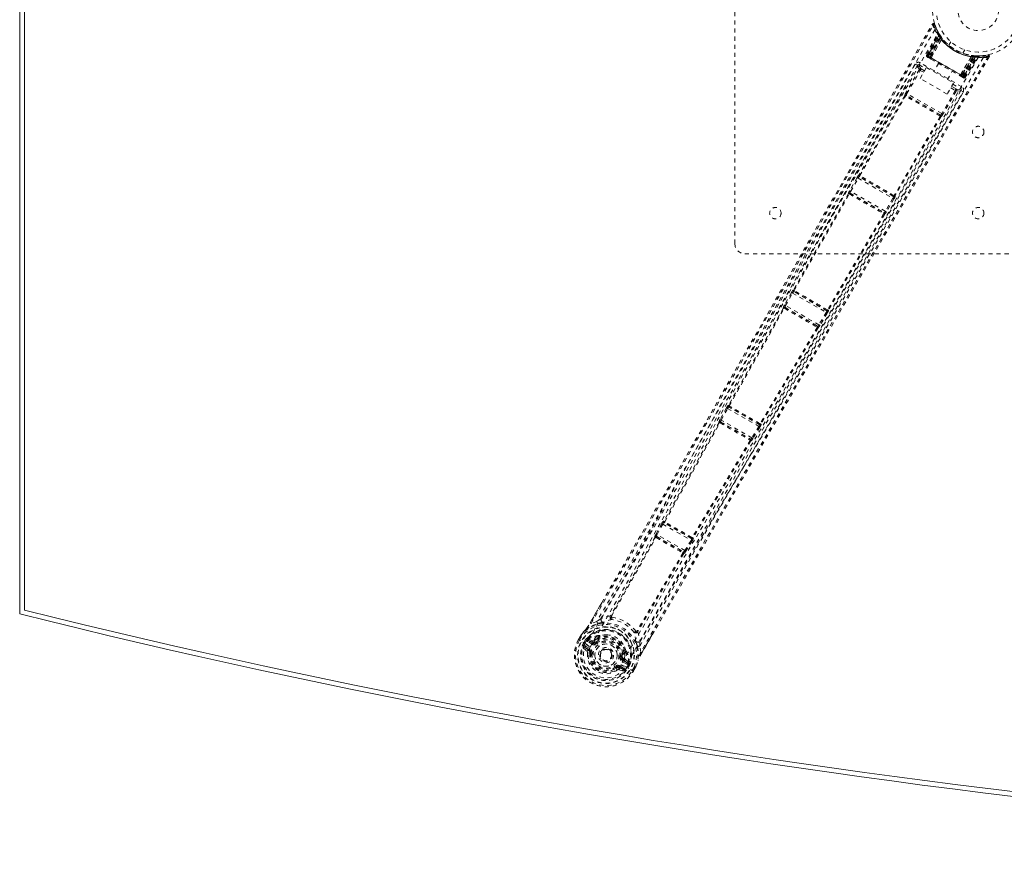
# Model space of a CAD drawing. Header units: inches. Extents: x 17.8 to 113.3, y 41.3 to 82.8.
# Tile 1 of 6: x 17.8 to 42.1, y 41.3 to 61.8. Entities that reach past the tile are written whole.
import ezdxf

# ---------------------------------------------------------------- set-up
doc = ezdxf.new("R2010")
doc.units = ezdxf.units.IN
doc.header["$MEASUREMENT"] = 0
doc.linetypes.add('SLD-Dashed', pattern=[0.075, 0.05, -0.025])
doc.linetypes.add('SLD-Solid', pattern=[0])

msp = doc.modelspace()

# ---------------------------------------------------------------- linework, layer by layer
at = {"color": 7, "linetype": 'SLD-Solid', "lineweight": 15}
for p, q in [((17.833, 47.206), (17.833, 76.956)), ((17.951, 76.863), (17.951, 47.298)), ((17.951, 47.298), (17.951, 76.863))]:
    msp.add_line(p, q, dxfattribs=at)
at = {"color": 7, "linetype": 'SLD-Dashed', "lineweight": 0}
for p, q in [((35.458, 56.331), (35.458, 67.831)), ((40.187, 60.972), (40.471, 61.507)), ((40.198, 60.965), (40.479, 61.493)), ((40.492, 61.477), (40.213, 60.953)), ((40.214, 60.956), (40.49, 61.474)), ((40.22, 60.952), (40.499, 61.435)), ((40.232, 60.946), (40.507, 61.423)), ((40.519, 61.406), (40.248, 60.936)), ((40.272, 60.922), (40.531, 61.41)), ((40.532, 61.409), (40.273, 60.922)), ((40.479, 61.522), (40.471, 61.536)), ((40.479, 61.493), (40.471, 61.507)), ((40.482, 61.515), (40.474, 61.529)), ((40.53, 61.441), (40.489, 61.504)), ((40.531, 61.41), (40.49, 61.474)), ((40.519, 61.406), (40.542, 61.423)), ((40.524, 61.449), (40.523, 61.451)), ((40.531, 61.44), (40.53, 61.441)), ((40.532, 61.438), (40.531, 61.439)), ((40.531, 61.41), (40.532, 61.409)), ((40.297, 60.908), (40.554, 61.365)), ((40.556, 61.361), (40.299, 60.907)), ((40.556, 61.361), (40.554, 61.365)), ((40.573, 61.382), (40.569, 61.387)), ((40.78, 61.306), (40.732, 61.222)), ((40.732, 61.222), (40.734, 61.22)), ((40.78, 61.306), (40.782, 61.304)), ((40.187, 60.972), (40.198, 60.965)), ((40.232, 60.946), (40.198, 60.965)), ((40.218, 60.92), (40.21, 60.925)), ((40.214, 60.956), (40.272, 60.922)), ((41.1, 60.444), (40.221, 60.952)), ((40.226, 60.916), (40.273, 60.889)), ((40.232, 60.946), (41.088, 60.451)), ((41.072, 60.46), (40.248, 60.936)), ((40.273, 60.922), (40.272, 60.922)), ((41.021, 60.49), (41.286, 60.94)), ((41.29, 60.94), (41.023, 60.489)), ((41.047, 60.475), (41.339, 60.943)), ((41.341, 60.943), (41.048, 60.474)), ((41.072, 60.46), (41.344, 60.93)), ((41.078, 61.022), (41.126, 61.106)), ((41.088, 60.451), (41.364, 60.928)), ((41.379, 60.927), (41.1, 60.444)), ((41.104, 60.438), (41.419, 60.942)), ((41.106, 60.441), (41.417, 60.939)), ((41.122, 60.432), (41.439, 60.939)), ((41.134, 60.425), (41.455, 60.939)), ((41.29, 60.94), (41.286, 60.94)), ((41.316, 60.964), (41.35, 60.96)), ((41.339, 60.943), (41.341, 60.943)), ((41.417, 60.939), (41.341, 60.943)), ((41.347, 60.959), (41.344, 60.93)), ((41.365, 60.957), (41.367, 60.957)), ((41.368, 60.957), (41.367, 60.957)), ((41.443, 60.953), (41.368, 60.957)), ((41.381, 60.956), (41.379, 60.927)), ((41.436, 60.954), (41.556, 60.957)), ((41.455, 60.939), (41.439, 60.939)), ((41.48, 60.953), (41.464, 60.953)), ((41.583, 60.96), (41.559, 60.956)), ((41.564, 60.958), (41.696, 60.978)), ((41.728, 60.934), (41.702, 60.949)), ((39.959, 60.724), (39.906, 60.754)), ((39.958, 60.722), (39.957, 60.721)), ((39.966, 60.733), (39.959, 60.724)), ((39.966, 60.733), (39.96, 60.725)), ((40, 60.735), (40.164, 60.641)), ((40.025, 60.4), (40.182, 60.672)), ((41.053, 60.197), (40.03, 60.787)), ((40.182, 60.672), (40.848, 60.288)), ((40.297, 60.908), (40.299, 60.907)), ((40.477, 60.771), (40.361, 60.569)), ((40.004, 60.615), (39.675, 60.042)), ((39.701, 60.028), (40.03, 60.6)), ((40.113, 60.552), (40.03, 60.6)), ((40.135, 60.591), (40.051, 60.64)), ((40.698, 60.374), (40.815, 60.576)), ((41.019, 60.458), (41.066, 60.431)), ((41.021, 60.49), (41.023, 60.489)), ((41.048, 60.474), (41.047, 60.475)), ((41.048, 60.474), (41.106, 60.441)), ((41.134, 60.425), (41.1, 60.444)), ((41.122, 60.432), (41.134, 60.425)), ((40.691, 60.016), (40.025, 60.4)), ((40.848, 60.288), (40.691, 60.016)), ((40.914, 60.141), (40.801, 60.206)), ((40.83, 60.256), (41.023, 60.145)), ((39.646, 59.973), (38.519, 58.018)), ((38.537, 58.006), (39.664, 59.962)), ((39.645, 59.974), (39.646, 59.973)), ((39.686, 59.984), (39.686, 59.985)), ((40.53, 59.498), (39.686, 59.985)), ((40.559, 59.533), (39.701, 60.028)), ((40.89, 60.103), (40.559, 59.533)), ((40.916, 60.088), (40.585, 59.518)), ((40.779, 60.168), (40.89, 60.103)), ((41.031, 60.101), (41.032, 60.102)), ((41.033, 60.104), (41.037, 60.114)), ((41.033, 60.105), (41.037, 60.114)), ((41.085, 60.073), (41.033, 60.104)), ((40.52, 59.467), (39.39, 57.514)), ((40.539, 59.457), (39.409, 57.504)), ((40.53, 59.498), (40.529, 59.498)), ((40.54, 59.457), (40.539, 59.457)), ((38.519, 58.018), (38.515, 58.018)), ((38.471, 57.957), (38.288, 57.634)), ((38.314, 57.62), (38.497, 57.942)), ((38.497, 57.942), (39.355, 57.447)), ((38.526, 57.977), (38.53, 57.977)), ((39.371, 57.489), (38.526, 57.977)), ((38.533, 57.975), (38.534, 57.975)), ((38.259, 57.564), (36.904, 55.187)), ((36.922, 55.175), (38.277, 57.552)), ((38.258, 57.565), (38.259, 57.564)), ((38.3, 57.575), (38.299, 57.577)), ((38.299, 57.577), (39.138, 57.092)), ((38.303, 57.573), (38.303, 57.573)), ((39.167, 57.127), (38.314, 57.62)), ((39.355, 57.447), (39.167, 57.127)), ((39.38, 57.432), (39.193, 57.112)), ((39.365, 57.495), (39.366, 57.495)), ((39.369, 57.493), (39.371, 57.489)), ((39.409, 57.504), (39.412, 57.5)), ((39.127, 57.061), (37.746, 54.699)), ((39.147, 57.051), (37.766, 54.69)), ((39.132, 57.094), (39.132, 57.094)), ((39.138, 57.092), (39.136, 57.092)), ((39.148, 57.051), (39.147, 57.051)), ((47.208, 56.081), (35.708, 56.081)), ((36.856, 55.126), (36.684, 54.818)), ((36.71, 54.803), (36.882, 55.111)), ((36.882, 55.111), (37.711, 54.633)), ((36.904, 55.187), (36.899, 55.188)), ((36.91, 55.147), (36.915, 55.147)), ((37.728, 54.675), (36.91, 55.147)), ((36.918, 55.145), (36.918, 55.145)), ((36.655, 54.747), (35.304, 52.344)), ((35.323, 52.331), (36.673, 54.735)), ((36.654, 54.749), (36.655, 54.747)), ((36.696, 54.759), (36.695, 54.76)), ((36.695, 54.76), (37.5, 54.295)), ((36.7, 54.756), (36.699, 54.756)), ((37.53, 54.33), (36.71, 54.803)), ((37.711, 54.633), (37.53, 54.33)), ((37.736, 54.618), (37.556, 54.315)), ((37.722, 54.681), (37.722, 54.681)), ((37.725, 54.679), (37.728, 54.675)), ((37.766, 54.69), (37.769, 54.685)), ((37.489, 54.264), (36.083, 51.893)), ((37.509, 54.254), (36.103, 51.883)), ((37.495, 54.297), (37.495, 54.297)), ((37.5, 54.295), (37.499, 54.295)), ((37.511, 54.254), (37.509, 54.254)), ((35.254, 52.283), (35.097, 51.996)), ((35.123, 51.981), (35.28, 52.269)), ((35.28, 52.269), (36.05, 51.824)), ((35.304, 52.344), (35.297, 52.345)), ((35.308, 52.304), (35.315, 52.304)), ((36.067, 51.866), (35.308, 52.304)), ((35.111, 51.936), (35.109, 51.938)), ((35.109, 51.938), (35.849, 51.511)), ((35.88, 51.545), (35.123, 51.981)), ((35.068, 51.926), (35.069, 51.924)), ((36.05, 51.824), (35.88, 51.545)), ((36.075, 51.809), (35.905, 51.529)), ((36.063, 51.872), (36.067, 51.866)), ((36.103, 51.883), (36.107, 51.877)), ((35.849, 51.511), (35.846, 51.511)), ((35.859, 51.469), (35.857, 51.469)), ((33.657, 49.433), (33.516, 49.174)), ((33.542, 49.16), (33.683, 49.419)), ((33.683, 49.419), (34.381, 49.016)), ((33.713, 49.492), (33.701, 49.494)), ((33.713, 49.454), (33.724, 49.452)), ((34.396, 49.059), (33.713, 49.454)), ((33.734, 49.472), (33.734, 49.472)), ((33.493, 49.099), (32.401, 47.167)), ((32.42, 47.153), (33.512, 49.086)), ((33.49, 49.103), (33.493, 49.099)), ((33.516, 49.174), (33.504, 49.149)), ((33.52, 49.087), (33.52, 49.087)), ((33.534, 49.111), (33.531, 49.115)), ((33.531, 49.115), (34.193, 48.733)), ((34.227, 48.765), (33.542, 49.16)), ((34.389, 49.068), (34.396, 49.059)), ((34.429, 49.078), (34.436, 49.07)), ((34.381, 49.016), (34.227, 48.765)), ((34.406, 49.001), (34.252, 48.749)), ((34.178, 48.702), (33.05, 46.789)), ((34.199, 48.692), (33.072, 46.78)), ((34.193, 48.733), (34.189, 48.734)), ((34.203, 48.691), (34.199, 48.692)), ((34.252, 48.749), (34.237, 48.726)), ((31.893, 46.985), (32.18, 47.482)), ((32.388, 47.154), (32.388, 47.154)), ((32.419, 47.153), (32.419, 47.152)), ((32.06, 47.022), (31.919, 46.971)), ((31.606, 46.576), (31.646, 46.643)), ((31.648, 46.643), (31.608, 46.575)), ((31.671, 46.628), (31.632, 46.561)), ((31.646, 46.643), (31.646, 46.643)), ((31.67, 46.683), (31.672, 46.687)), ((32.079, 46.609), (31.995, 46.551)), ((32.099, 46.642), (32.079, 46.609)), ((32.117, 46.628), (32.098, 46.594)), ((32.115, 46.66), (32.135, 46.671)), ((33.05, 46.788), (33.05, 46.789)), ((33.066, 46.763), (33.066, 46.763)), ((33.472, 46.775), (33.168, 46.249)), ((31.606, 46.576), (31.61, 46.574)), ((31.656, 46.547), (31.61, 46.574)), ((31.802, 46.463), (31.656, 46.547)), ((31.722, 46.367), (31.813, 46.288)), ((31.737, 46.5), (31.774, 46.563)), ((31.799, 46.547), (31.763, 46.486)), ((31.768, 46.483), (31.763, 46.486)), ((31.857, 46.308), (31.766, 46.384)), ((31.766, 46.384), (31.867, 46.325)), ((31.806, 46.549), (31.768, 46.483)), ((31.768, 46.483), (31.768, 46.483)), ((31.774, 46.563), (31.775, 46.564)), ((31.775, 46.564), (31.799, 46.548)), ((31.781, 46.41), (31.882, 46.351)), ((31.8, 46.548), (31.816, 46.569)), ((31.8, 46.548), (31.814, 46.562)), ((31.802, 46.463), (31.802, 46.463)), ((31.814, 46.562), (31.806, 46.549)), ((31.835, 46.58), (31.831, 46.578)), ((31.943, 46.457), (31.831, 46.522)), ((31.835, 46.58), (31.848, 46.584)), ((31.835, 46.58), (31.835, 46.58)), ((31.846, 46.548), (31.97, 46.504)), ((31.958, 46.483), (31.846, 46.548)), ((31.849, 46.584), (31.848, 46.584)), ((31.849, 46.584), (31.849, 46.584)), ((31.96, 46.545), (31.849, 46.584)), ((31.97, 46.504), (31.958, 46.483)), ((32.117, 46.567), (32.039, 46.513)), ((32.039, 46.513), (32.056, 46.489)), ((33.143, 46.265), (33.117, 46.412)), ((31.828, 46.248), (31.887, 46.24)), ((31.857, 46.308), (31.867, 46.325)), ((31.887, 46.24), (31.887, 46.248)), ((31.911, 46.237), (31.887, 46.24)), ((32.144, 46.26), (32.148, 46.268)), ((32.148, 46.268), (32.156, 46.28)), ((32.657, 46.143), (32.686, 46.139)), ((32.686, 46.139), (32.694, 46.235)), ((32.686, 46.139), (32.687, 46.116)), ((32.727, 46.231), (32.746, 46.265)), ((32.768, 46.255), (32.749, 46.222)), ((32.775, 46.301), (32.776, 46.279)), ((32.526, 45.871), (32.511, 45.89)), ((32.599, 45.879), (32.61, 45.897)), ((32.71, 45.838), (32.599, 45.879)), ((32.61, 45.897), (32.71, 45.838)), ((32.625, 45.923), (32.725, 45.864)), ((32.797, 45.964), (32.686, 46.028)), ((32.713, 46.076), (32.701, 46.054)), ((32.812, 45.99), (32.701, 46.054)), ((32.713, 46.076), (32.812, 45.99)), ((32.753, 46.087), (32.843, 46.01)), ((32.761, 45.909), (32.887, 45.836)), ((32.761, 45.909), (32.761, 45.909)), ((32.833, 45.956), (32.795, 45.889)), ((32.795, 45.889), (32.8, 45.887)), ((32.8, 45.887), (32.835, 45.949)), ((32.862, 45.935), (32.826, 45.872)), ((32.841, 45.969), (32.833, 45.956)), ((32.836, 45.95), (32.841, 45.969)), ((32.836, 45.949), (32.862, 45.936)), ((32.846, 45.997), (32.843, 46.01)), ((32.847, 45.992), (32.846, 45.996)), ((32.862, 45.936), (32.862, 45.935)), ((32.931, 45.811), (32.969, 45.878)), ((32.955, 45.796), (32.995, 45.865)), ((33.018, 45.905), (33.02, 45.909)), ((33.079, 46.074), (33.073, 46.057)), ((32.604, 45.831), (32.719, 45.792)), ((32.887, 45.836), (32.907, 45.825)), ((32.907, 45.825), (32.953, 45.798)), ((32.953, 45.798), (32.957, 45.796)), ((32.957, 45.796), (32.995, 45.864)), ((32.995, 45.864), (32.995, 45.864))]:
    msp.add_line(p, q, dxfattribs=at)
at = {"color": 7, "linetype": 'SLD-Dashed', "lineweight": 0, "flags": 128}
for points in [[(31.919, 46.971), (32.59, 48.126), (33.267, 49.298), (33.954, 50.493), (34.613, 51.644), (35.291, 52.83), (35.967, 54.016), (36.611, 55.146), (37.182, 56.149), (37.581, 56.849), (38.236, 58.001), (38.801, 58.994), (39.34, 59.941), (39.859, 60.852), (40.356, 61.726)], [(32.18, 47.482), (34.018, 50.664), (36.125, 54.354), (38.228, 58.047), (40.33, 61.741)], [(40.33, 61.741), (40.331, 61.74), (40.332, 61.74), (40.338, 61.737), (40.346, 61.732), (40.351, 61.729), (40.356, 61.726)], [(40.382, 61.734), (40.378, 61.741), (40.372, 61.747), (40.365, 61.752), (40.358, 61.754), (40.35, 61.755), (40.343, 61.753), (40.337, 61.749), (40.332, 61.743)], [(40.386, 61.6), (39.163, 59.486), (37.945, 57.369), (36.737, 55.249), (35.541, 53.124), (34.608, 51.453), (33.678, 49.783), (32.746, 48.117), (31.802, 46.463)], [(31.894, 46.389), (32.854, 48.071), (33.8, 49.763), (34.743, 51.461), (35.689, 53.16), (36.643, 54.857), (37.903, 57.074), (39.174, 59.287), (40.453, 61.498)], [(40.471, 61.536), (40.472, 61.534), (40.472, 61.534)], [(40.569, 61.387), (40.57, 61.385), (40.57, 61.383), (40.569, 61.381), (40.567, 61.378), (40.565, 61.375), (40.562, 61.372), (40.558, 61.368), (40.554, 61.365)], [(41.456, 60.918), (40.239, 58.806), (39.017, 56.699), (37.787, 54.598), (36.546, 52.505), (35.566, 50.866), (34.585, 49.23), (33.61, 47.594), (32.651, 45.952)], [(41.578, 60.912), (40.359, 58.795), (39.134, 56.683), (37.902, 54.576), (36.661, 52.478), (35.68, 50.834), (34.698, 49.194), (33.722, 47.554), (32.761, 45.909)], [(41.702, 60.949), (41.23, 60.142), (40.739, 59.303), (40.229, 58.433), (39.84, 57.769), (39.789, 57.681), (39.737, 57.593), (39.685, 57.504), (39.633, 57.415), (39.581, 57.326), (39.518, 57.218), (39.332, 56.902), (39.163, 56.613), (39.01, 56.351), (38.873, 56.117), (38.616, 55.679), (38.391, 55.295), (38.059, 54.728), (37.756, 54.21), (37.483, 53.743), (37.176, 53.218), (36.863, 52.683), (36.259, 51.648), (35.616, 50.546), (34.997, 49.481), (34.375, 48.407), (33.75, 47.324), (33.143, 46.265)], [(41.728, 60.934), (39.581, 57.266), (37.433, 53.599), (35.292, 49.929), (33.472, 46.775)], [(40.22, 60.952), (40.207, 60.96), (40.196, 60.966), (40.192, 60.969), (40.189, 60.97), (40.187, 60.972)], [(40.248, 60.936), (40.241, 60.94), (40.235, 60.944), (40.228, 60.948), (40.223, 60.951), (40.219, 60.953), (40.216, 60.955), (40.214, 60.956), (40.214, 60.956)], [(40.234, 60.911), (40.232, 60.912), (40.231, 60.913), (40.228, 60.914)], [(40.273, 60.922), (40.276, 60.92), (40.281, 60.917), (40.288, 60.913), (40.297, 60.908)], [(41.302, 60.964), (41.3, 60.964), (41.299, 60.962), (41.297, 60.96), (41.296, 60.957), (41.294, 60.954), (41.293, 60.95), (41.291, 60.945), (41.29, 60.94)], [(41.399, 60.955), (41.39, 60.954), (41.381, 60.953)], [(39.906, 60.754), (39.604, 60.223), (39.284, 59.661), (38.947, 59.068), (38.592, 58.444), (38.225, 57.799), (38.175, 57.713), (38.126, 57.626), (38.076, 57.538), (38.026, 57.45), (37.975, 57.361), (37.912, 57.25), (37.721, 56.915), (37.552, 56.617), (37.403, 56.356), (37.275, 56.131), (37.205, 56.008), (37.143, 55.899), (37.09, 55.805), (37.045, 55.726), (37.008, 55.662), (36.981, 55.613), (36.916, 55.5), (36.83, 55.348), (36.571, 54.894), (36.333, 54.475), (36.219, 54.275), (36.111, 54.085), (36.007, 53.903), (35.878, 53.677), (35.749, 53.449), (35.622, 53.227), (35.499, 53.011), (34.944, 52.039), (34.354, 51.006), (33.787, 50.016), (33.212, 49.015), (32.63, 48.007), (32.06, 47.022)], [(39.959, 60.724), (38.016, 57.312), (36.074, 53.9), (34.128, 50.49), (32.167, 47.089)], [(39.959, 60.724), (39.964, 60.688), (40.01, 60.629)], [(40.03, 60.787), (40.018, 60.768), (40.009, 60.751), (40.002, 60.74), (40, 60.735)], [(40.051, 60.64), (40.005, 60.699), (40, 60.735)], [(40.285, 60.882), (40.285, 60.881), (40.287, 60.881), (40.288, 60.88), (40.291, 60.878)], [(40.291, 60.878), (40.289, 60.882), (40.289, 60.889), (40.292, 60.898), (40.297, 60.908)], [(40.291, 60.878), (40.467, 60.776), (40.646, 60.673), (40.824, 60.57), (41, 60.469)], [(40.299, 60.907), (40.478, 60.803), (40.66, 60.698), (40.842, 60.593), (41.021, 60.49)], [(40.004, 60.615), (40.007, 60.613), (40.013, 60.61), (40.021, 60.605), (40.03, 60.6)], [(41.023, 60.489), (41.02, 60.484), (41.017, 60.479), (41.014, 60.475), (41.011, 60.472), (41.008, 60.47), (41.005, 60.468), (41.003, 60.468), (41.001, 60.468)], [(41.001, 60.468), (41.003, 60.467), (41.005, 60.466), (41.006, 60.465), (41.007, 60.465)], [(41.023, 60.489), (41.032, 60.483), (41.04, 60.479), (41.045, 60.476), (41.047, 60.475)], [(41.106, 60.441), (41.106, 60.441), (41.104, 60.442), (41.101, 60.444), (41.097, 60.446), (41.092, 60.449), (41.086, 60.453), (41.079, 60.456), (41.072, 60.46)], [(41.073, 60.426), (41.077, 60.424), (41.079, 60.423), (41.081, 60.422), (41.082, 60.422)], [(41.088, 60.451), (41.101, 60.444), (41.112, 60.438), (41.119, 60.433), (41.122, 60.432)], [(39.676, 60.229), (39.457, 59.843), (39.175, 59.348), (38.912, 58.886), (38.668, 58.458), (38.448, 58.07), (38.246, 57.716), (38.063, 57.394), (37.899, 57.105), (37.674, 56.71), (37.527, 56.452)], [(41.023, 60.145), (41.023, 60.146), (41.025, 60.149), (41.028, 60.154), (41.032, 60.161), (41.036, 60.168), (41.041, 60.177), (41.047, 60.187), (41.053, 60.197)], [(33.117, 46.412), (33.495, 47.069), (33.891, 47.757), (34.307, 48.476), (34.742, 49.226), (35.17, 49.962), (35.531, 50.581), (35.876, 51.173), (36.247, 51.809), (36.644, 52.488), (36.766, 52.696), (36.89, 52.908), (37.016, 53.124), (37.126, 53.312), (37.215, 53.464), (37.309, 53.624), (37.407, 53.792), (37.509, 53.967), (37.716, 54.32), (37.938, 54.7), (38.177, 55.107), (38.224, 55.187), (38.235, 55.207), (38.244, 55.222), (38.256, 55.241), (38.27, 55.267), (38.288, 55.297), (38.309, 55.333), (38.383, 55.46), (38.481, 55.626), (38.583, 55.8), (38.701, 56.002), (38.837, 56.233), (38.895, 56.332), (38.955, 56.436), (39.018, 56.543), (39.084, 56.656), (39.126, 56.727), (39.166, 56.796), (39.588, 57.516), (39.995, 58.211), (40.38, 58.868), (40.743, 59.489), (41.085, 60.073)], [(33.121, 46.539), (35.086, 49.937), (37.065, 53.327), (39.049, 56.715), (41.033, 60.104)], [(39.686, 59.984), (39.68, 59.987), (39.674, 59.987), (39.668, 59.986), (39.663, 59.983), (39.661, 59.979), (39.66, 59.973), (39.661, 59.967), (39.664, 59.962)], [(40.518, 59.474), (40.308, 59.595), (40.095, 59.719), (39.881, 59.842), (39.672, 59.963)], [(39.701, 60.028), (39.692, 60.033), (39.684, 60.038), (39.678, 60.041), (39.675, 60.042)], [(40.525, 59.5), (40.423, 59.558), (40.32, 59.618), (40.217, 59.678), (40.113, 59.738), (40.018, 59.793), (39.923, 59.848), (39.831, 59.9), (39.76, 59.941), (39.69, 59.982)], [(40.916, 60.088), (40.913, 60.09), (40.907, 60.093), (40.9, 60.098), (40.89, 60.103)], [(41.023, 60.145), (40.988, 60.132), (40.914, 60.141)], [(41.033, 60.104), (40.999, 60.09), (40.925, 60.1)], [(40.52, 59.467), (40.52, 59.471), (40.519, 59.473), (40.518, 59.474), (40.518, 59.474)], [(40.52, 59.467), (40.527, 59.468), (40.532, 59.47), (40.537, 59.473), (40.539, 59.478), (40.54, 59.483), (40.538, 59.488), (40.534, 59.494), (40.529, 59.498)], [(40.585, 59.518), (40.584, 59.518), (40.582, 59.519), (40.579, 59.521), (40.576, 59.522), (40.572, 59.525), (40.568, 59.527), (40.564, 59.53), (40.559, 59.533)], [(38.537, 58.006), (38.531, 58.006), (38.526, 58.004), (38.522, 58.001), (38.519, 57.996), (38.519, 57.991), (38.521, 57.986), (38.525, 57.981), (38.53, 57.977)], [(38.537, 58.006), (38.538, 58.002), (38.538, 58.001), (38.539, 58), (38.54, 57.999)], [(38.497, 57.942), (38.492, 57.945), (38.488, 57.947), (38.484, 57.95), (38.48, 57.952), (38.476, 57.954), (38.474, 57.955), (38.472, 57.956), (38.471, 57.957)], [(38.3, 57.575), (38.293, 57.578), (38.287, 57.579), (38.281, 57.577), (38.276, 57.574), (38.274, 57.57), (38.273, 57.564), (38.274, 57.558), (38.277, 57.552)], [(38.284, 57.554), (38.284, 57.554), (38.283, 57.554), (38.281, 57.554), (38.277, 57.552)], [(38.29, 57.633), (38.283, 57.624), (38.281, 57.62)], [(38.314, 57.62), (38.305, 57.625), (38.297, 57.629), (38.291, 57.633), (38.288, 57.634)], [(39.369, 57.493), (39.375, 57.49), (39.381, 57.49), (39.386, 57.491), (39.391, 57.493), (39.393, 57.497), (39.394, 57.503), (39.393, 57.508), (39.39, 57.514)], [(39.383, 57.513), (39.384, 57.512), (39.385, 57.512), (39.387, 57.512), (39.39, 57.514)], [(39.38, 57.432), (39.379, 57.432), (39.378, 57.433), (39.375, 57.435), (39.372, 57.437), (39.368, 57.439), (39.364, 57.441), (39.359, 57.444), (39.355, 57.447)], [(39.127, 57.061), (39.127, 57.065), (39.126, 57.067), (39.125, 57.068), (39.125, 57.068)], [(39.127, 57.061), (39.134, 57.061), (39.14, 57.063), (39.144, 57.067), (39.147, 57.072), (39.147, 57.077), (39.145, 57.083), (39.141, 57.088), (39.136, 57.092)], [(39.193, 57.112), (39.19, 57.114), (39.184, 57.117), (39.176, 57.122), (39.167, 57.127)], [(39.184, 57.099), (39.186, 57.102), (39.191, 57.113)], [(36.882, 55.111), (36.877, 55.114), (36.873, 55.116), (36.868, 55.119), (36.865, 55.121), (36.861, 55.123), (36.859, 55.124), (36.857, 55.125), (36.856, 55.126)], [(36.922, 55.175), (36.916, 55.175), (36.911, 55.173), (36.907, 55.17), (36.904, 55.166), (36.904, 55.161), (36.906, 55.156), (36.91, 55.151), (36.915, 55.147)], [(36.922, 55.175), (36.922, 55.172), (36.923, 55.17), (36.924, 55.169), (36.925, 55.169)], [(36.696, 54.759), (36.689, 54.761), (36.683, 54.762), (36.677, 54.761), (36.672, 54.758), (36.669, 54.753), (36.669, 54.747), (36.67, 54.741), (36.673, 54.735)], [(36.681, 54.736), (36.68, 54.737), (36.679, 54.737), (36.677, 54.737), (36.673, 54.735)], [(36.686, 54.817), (36.678, 54.806), (36.675, 54.801)], [(36.71, 54.803), (36.701, 54.808), (36.693, 54.813), (36.687, 54.816), (36.684, 54.818)], [(37.736, 54.618), (37.735, 54.618), (37.734, 54.619), (37.731, 54.621), (37.728, 54.622), (37.724, 54.625), (37.72, 54.627), (37.715, 54.63), (37.711, 54.633)], [(37.725, 54.679), (37.731, 54.677), (37.737, 54.676), (37.743, 54.677), (37.747, 54.679), (37.749, 54.683), (37.75, 54.689), (37.749, 54.694), (37.746, 54.7)], [(37.739, 54.698), (37.74, 54.698), (37.741, 54.698), (37.743, 54.698), (37.746, 54.7)], [(37.489, 54.264), (37.489, 54.268), (37.488, 54.27), (37.488, 54.271), (37.487, 54.271)], [(37.489, 54.264), (37.496, 54.264), (37.502, 54.266), (37.507, 54.27), (37.51, 54.274), (37.51, 54.28), (37.508, 54.286), (37.504, 54.291), (37.499, 54.295)], [(37.556, 54.315), (37.553, 54.316), (37.547, 54.32), (37.539, 54.325), (37.53, 54.33)], [(37.545, 54.299), (37.548, 54.303), (37.554, 54.316)], [(35.28, 52.269), (35.276, 52.271), (35.271, 52.274), (35.267, 52.276), (35.263, 52.278), (35.26, 52.28), (35.257, 52.281), (35.255, 52.282), (35.254, 52.283)], [(35.323, 52.331), (35.317, 52.331), (35.311, 52.33), (35.307, 52.327), (35.305, 52.322), (35.305, 52.318), (35.307, 52.312), (35.31, 52.308), (35.315, 52.304)], [(35.111, 51.936), (35.104, 51.938), (35.097, 51.939), (35.091, 51.938), (35.087, 51.934), (35.084, 51.929), (35.083, 51.923), (35.085, 51.917), (35.088, 51.911)], [(35.099, 51.995), (35.091, 51.983), (35.088, 51.979)], [(35.123, 51.981), (35.114, 51.986), (35.106, 51.991), (35.1, 51.994), (35.097, 51.996)], [(35.069, 51.924), (34.391, 50.707), (33.713, 49.492)], [(33.732, 49.478), (34.41, 50.694), (35.088, 51.911)], [(35.096, 51.912), (35.095, 51.913), (35.094, 51.913), (35.092, 51.913), (35.088, 51.911)], [(36.075, 51.809), (36.074, 51.81), (36.073, 51.811), (36.07, 51.812), (36.067, 51.814), (36.063, 51.816), (36.059, 51.819), (36.054, 51.822), (36.05, 51.824)], [(36.063, 51.872), (36.069, 51.87), (36.075, 51.869), (36.08, 51.87), (36.084, 51.873), (36.087, 51.877), (36.087, 51.882), (36.086, 51.887), (36.083, 51.892)], [(36.076, 51.891), (36.077, 51.891), (36.078, 51.891), (36.08, 51.891), (36.083, 51.892)], [(35.836, 51.479), (35.121, 50.283), (34.408, 49.088)], [(35.857, 51.469), (35.142, 50.273), (34.429, 49.078)], [(35.836, 51.479), (35.843, 51.479), (35.849, 51.481), (35.854, 51.485), (35.857, 51.49), (35.858, 51.495), (35.856, 51.501), (35.852, 51.507), (35.846, 51.511)], [(35.905, 51.529), (35.903, 51.531), (35.897, 51.534), (35.889, 51.539), (35.88, 51.545)], [(35.895, 51.513), (35.897, 51.517), (35.903, 51.53)], [(33.683, 49.419), (33.678, 49.422), (33.674, 49.424), (33.669, 49.427), (33.666, 49.429), (33.662, 49.43), (33.66, 49.432), (33.658, 49.433), (33.657, 49.433)], [(33.732, 49.478), (33.726, 49.478), (33.72, 49.477), (33.716, 49.474), (33.714, 49.47), (33.714, 49.465), (33.715, 49.46), (33.719, 49.456), (33.724, 49.452)], [(33.534, 49.111), (33.528, 49.114), (33.521, 49.115), (33.515, 49.113), (33.511, 49.11), (33.508, 49.105), (33.507, 49.099), (33.509, 49.092), (33.512, 49.086)], [(33.52, 49.087), (33.519, 49.088), (33.518, 49.088), (33.516, 49.088), (33.512, 49.086)], [(33.542, 49.16), (33.533, 49.165), (33.525, 49.17), (33.519, 49.173), (33.516, 49.174)], [(34.389, 49.068), (34.394, 49.066), (34.4, 49.065), (34.405, 49.066), (34.409, 49.068), (34.411, 49.072), (34.412, 49.077), (34.411, 49.083), (34.408, 49.088)], [(34.401, 49.087), (34.402, 49.087), (34.403, 49.086), (34.404, 49.087), (34.408, 49.088)], [(34.406, 49.001), (34.405, 49.001), (34.403, 49.002), (34.401, 49.004), (34.398, 49.006), (34.394, 49.008), (34.39, 49.011), (34.386, 49.013), (34.381, 49.016)], [(34.178, 48.702), (34.177, 48.706), (34.176, 48.708), (34.176, 48.709), (34.175, 48.709)], [(34.178, 48.702), (34.185, 48.702), (34.191, 48.704), (34.196, 48.707), (34.199, 48.712), (34.2, 48.718), (34.198, 48.724), (34.194, 48.729), (34.189, 48.734)], [(34.252, 48.749), (34.249, 48.751), (34.244, 48.755), (34.235, 48.76), (34.227, 48.765)], [(32.183, 47.481), (32.061, 47.271), (31.894, 46.985)], [(32.388, 47.154), (32.276, 47.128), (32.167, 47.089)], [(32.388, 47.154), (32.385, 47.144), (32.384, 47.134), (32.387, 47.125), (32.392, 47.119), (32.4, 47.116), (32.409, 47.116), (32.418, 47.119), (32.427, 47.126)], [(31.774, 46.807), (31.787, 46.823), (31.801, 46.843)], [(31.781, 46.816), (31.928, 46.91), (32.076, 46.966)], [(31.801, 46.843), (31.832, 46.887), (31.893, 46.985)], [(31.893, 46.985), (31.893, 46.985), (31.894, 46.985), (31.896, 46.984), (31.899, 46.982), (31.903, 46.98), (31.908, 46.978), (31.913, 46.974), (31.919, 46.971)], [(32.203, 46.995), (32.215, 46.998), (32.223, 47)], [(31.671, 46.628), (31.666, 46.631), (31.661, 46.634), (31.656, 46.637), (31.652, 46.64), (31.649, 46.641), (31.646, 46.642), (31.645, 46.643), (31.646, 46.643)], [(31.673, 46.687), (31.674, 46.688), (31.674, 46.687), (31.675, 46.686), (31.674, 46.685), (31.671, 46.677), (31.669, 46.673), (31.67, 46.672), (31.67, 46.67), (31.673, 46.668), (31.674, 46.666), (31.675, 46.664), (31.675, 46.662), (31.673, 46.656), (31.671, 46.651), (31.671, 46.647), (31.672, 46.637), (31.672, 46.633), (31.671, 46.628)], [(31.67, 46.683), (31.725, 46.753), (31.774, 46.807)], [(31.781, 46.816), (31.73, 46.76), (31.673, 46.687)], [(31.781, 46.816), (31.777, 46.812), (31.774, 46.807)], [(32.099, 46.642), (32.114, 46.66), (32.115, 46.66)], [(32.295, 46.688), (32.235, 46.689), (32.134, 46.671)], [(33.023, 46.781), (33.022, 46.771), (33.023, 46.761), (33.028, 46.753), (33.034, 46.748), (33.042, 46.747), (33.051, 46.749), (33.059, 46.754), (33.066, 46.763)], [(33.066, 46.763), (33.101, 46.652), (33.121, 46.539)], [(33.167, 46.25), (33.305, 46.491), (33.424, 46.699), (33.469, 46.777)], [(31.632, 46.561), (31.627, 46.564), (31.621, 46.567), (31.616, 46.57), (31.612, 46.573), (31.609, 46.574), (31.607, 46.576), (31.606, 46.576), (31.606, 46.576)], [(31.735, 46.416), (31.759, 46.417), (31.781, 46.41)], [(31.781, 46.41), (31.778, 46.405), (31.775, 46.4), (31.773, 46.395), (31.771, 46.392), (31.769, 46.388), (31.767, 46.386), (31.766, 46.384), (31.766, 46.384)], [(31.799, 46.548), (31.8, 46.548), (31.8, 46.548)], [(31.831, 46.522), (31.817, 46.533), (31.806, 46.549)], [(31.846, 46.548), (31.846, 46.547), (31.845, 46.545), (31.843, 46.543), (31.842, 46.54), (31.839, 46.536), (31.837, 46.531), (31.834, 46.527), (31.831, 46.522)], [(31.894, 46.389), (31.86, 46.317), (31.843, 46.238), (31.843, 46.157), (31.861, 46.076), (31.894, 45.999), (31.941, 45.93), (32.001, 45.87), (32.071, 45.821), (32.148, 45.785), (32.23, 45.763), (32.314, 45.757), (32.397, 45.766), (32.475, 45.792), (32.546, 45.832), (32.606, 45.887), (32.651, 45.952)], [(31.882, 46.351), (31.879, 46.346), (31.876, 46.342), (31.874, 46.337), (31.872, 46.333), (31.87, 46.33), (31.868, 46.328), (31.867, 46.326), (31.867, 46.325)], [(31.943, 46.457), (31.946, 46.462), (31.949, 46.467), (31.951, 46.471), (31.953, 46.475), (31.955, 46.478), (31.957, 46.481), (31.958, 46.482), (31.958, 46.483)], [(31.995, 46.551), (31.974, 46.542), (31.96, 46.545)], [(32.074, 46.465), (32.071, 46.47), (32.068, 46.474), (32.065, 46.478), (32.062, 46.482), (32.06, 46.485), (32.058, 46.487), (32.057, 46.489), (32.056, 46.489)], [(32.775, 46.301), (32.741, 46.397), (32.709, 46.449)], [(33.021, 46.522), (33.018, 46.534), (33.016, 46.543)], [(33.06, 46.398), (33.085, 46.242), (33.077, 46.067)], [(31.94, 46.233), (31.935, 46.234), (31.929, 46.235), (31.924, 46.235), (31.92, 46.236), (31.916, 46.236), (31.913, 46.237), (31.911, 46.237), (31.911, 46.237)], [(32.627, 46.146), (32.633, 46.146), (32.638, 46.145), (32.643, 46.144), (32.648, 46.144), (32.651, 46.143), (32.654, 46.143), (32.656, 46.143), (32.657, 46.143)], [(32.749, 46.222), (32.748, 46.175), (32.741, 46.12)], [(32.741, 46.12), (32.744, 46.098), (32.753, 46.087)], [(32.776, 46.279), (32.776, 46.278), (32.768, 46.255)], [(33.168, 46.249), (33.168, 46.249), (33.167, 46.25), (33.165, 46.251), (33.162, 46.253), (33.159, 46.255), (33.154, 46.258), (33.149, 46.261), (33.143, 46.265)], [(32.493, 45.914), (32.497, 45.91), (32.5, 45.905), (32.503, 45.901), (32.506, 45.898), (32.508, 45.895), (32.51, 45.892), (32.511, 45.891), (32.511, 45.89)], [(32.625, 45.923), (32.622, 45.918), (32.619, 45.913), (32.616, 45.908), (32.614, 45.905), (32.612, 45.901), (32.611, 45.899), (32.61, 45.897), (32.61, 45.897)], [(32.686, 46.028), (32.688, 46.033), (32.691, 46.038), (32.694, 46.042), (32.696, 46.046), (32.698, 46.05), (32.699, 46.052), (32.7, 46.054), (32.701, 46.054)], [(32.797, 45.964), (32.8, 45.969), (32.803, 45.973), (32.806, 45.978), (32.808, 45.982), (32.81, 45.985), (32.811, 45.987), (32.812, 45.989), (32.812, 45.99)], [(32.833, 45.956), (32.815, 45.957), (32.797, 45.964)], [(32.836, 45.95), (32.836, 45.949), (32.836, 45.949)], [(32.969, 45.879), (32.973, 45.882), (32.986, 45.887), (32.989, 45.89), (32.993, 45.894), (32.996, 45.898), (32.997, 45.899), (32.999, 45.899), (33.003, 45.899), (33.006, 45.898), (33.008, 45.898), (33.009, 45.899), (33.012, 45.902), (33.017, 45.909), (33.018, 45.91), (33.019, 45.911), (33.02, 45.91), (33.02, 45.909)], [(32.969, 45.878), (32.975, 45.876), (32.98, 45.873), (32.985, 45.87), (32.989, 45.867), (32.992, 45.866), (32.994, 45.864), (32.995, 45.864), (32.995, 45.864)], [(33.018, 45.905), (33.051, 45.988), (33.073, 46.057)], [(33.02, 45.909), (33.054, 45.995), (33.077, 46.067)], [(33.073, 46.057), (33.076, 46.062), (33.077, 46.067)], [(32.71, 45.838), (32.711, 45.839), (32.712, 45.841), (32.713, 45.843), (32.715, 45.846), (32.717, 45.85), (32.72, 45.855), (32.723, 45.859), (32.725, 45.864)], [(32.725, 45.864), (32.743, 45.849), (32.754, 45.828)], [(32.957, 45.796), (32.957, 45.796), (32.956, 45.797), (32.954, 45.798), (32.951, 45.8), (32.947, 45.802), (32.942, 45.805), (32.937, 45.808), (32.931, 45.811)]]:
    msp.add_lwpolyline(points, dxfattribs=at)
at = {"color": 7, "linetype": 'SLD-Dashed', "lineweight": 0}
for centre, radius in [((41.458, 62.081), 1.125), ((41.458, 62.081), 1.03), ((41.458, 62.081), 0.5), ((41.458, 59.081), 0.141), ((36.458, 57.081), 0.141), ((41.458, 57.081), 0.141), ((32.284, 46.19), 0.7), ((32.284, 46.19), 0.69), ((32.284, 46.19), 0.623), ((32.284, 46.19), 0.32), ((32.284, 46.19), 0.275), ((32.284, 46.19), 0.188), ((32.284, 46.19), 0.156), ((32.284, 46.19), 0.142), ((32.284, 46.19), 0.14), ((32.284, 46.19), 0.138)]:
    msp.add_circle(centre, radius, dxfattribs=at)
for centre, radius, start, end in [((40.356, 61.726), 0.03, 17.8329, 150.3445), ((41.458, 62.108), 1.186, 198.0281, 205.3547), ((39.917, 63.142), 1.482, 287.2299, 288.389), ((41.458, 62.08), 1.157, 197.8168, 282.1805), ((41.443, 62.074), 1.111, 197.9333, 205.3831), ((40.412, 61.585), 0.03, 25.924, 149.6766), ((41.56, 62.288), 1.361, 210.3882, 215.5328), ((41.458, 62.08), 1.127, 205.3355, 210.4653), ((40.482, 61.466), 0.043, 84.1904, 132.9866), ((41.474, 62.108), 1.19, 210.8727, 269.1272), ((40.445, 61.521), 0.03, 331.9904, 28.8847), ((40.448, 61.52), 0.0278, 324.936, 29.3788), ((41.253, 61.763), 0.822, 198.16, 203.5199), ((40.453, 61.507), 0.0299, 331.9096, 29.6707), ((41.205, 61.935), 0.835, 209.6226, 211.1866), ((41.243, 61.757), 0.808, 199.0427, 204.4147), ((41.458, 62.081), 1.128, 210.4639, 269.5361), ((40.464, 61.489), 0.0299, 331.8071, 30.7266), ((41.451, 62.076), 1.119, 210.7425, 215.7039), ((40.471, 61.489), 0.0236, 321.9926, 25.2343), ((41.276, 61.767), 0.838, 200.4143, 205.4982), ((40.537, 61.396), 0.0548, 103.5826, 134.1885), ((41.458, 62.079), 1.155, 213.8885, 266.1118), ((40.562, 61.36), 0.0832, 111.4167, 131.3988), ((41.458, 62.079), 1.155, 214.6404, 265.359), ((41.458, 62.079), 1.155, 215.661, 264.3389), ((40.505, 61.424), 0.0297, 331.4763, 34.4595), ((40.506, 61.423), 0.0297, 331.4755, 34.5405), ((41.208, 61.72), 0.744, 204.7616, 208.5401), ((40.54, 61.391), 0.0345, 298.9497, 345.1354), ((41.44, 62.049), 1.12, 217.9115, 262.0885), ((40.213, 60.958), 0.03, 152.0017, 239.9898), ((40.291, 60.99), 0.104, 190.7213, 216.0554), ((40.225, 60.951), 0.03, 151.965, 239.9685), ((40.328, 61.103), 0.211, 232.3411, 238.9834), ((40.241, 60.942), 0.03, 151.9351, 239.9316), ((40.245, 60.943), 0.0334, 157.6583, 238.9823), ((40.804, 60.612), 0.662, 149.7601, 152.2674), ((40.624, 60.711), 0.438, 149.0719, 152.8586), ((40.298, 60.908), 0.0299, 151.7962, 239.8162), ((40.3, 60.908), 0.0299, 151.7904, 239.8165), ((41.32, 60.94), 0.0345, 134.8494, 181.0595), ((41.272, 61.678), 0.739, 271.4462, 275.2501), ((41.458, 62.081), 1.127, 262.0328, 265.3546), ((41.365, 60.927), 0.0297, 85.4617, 148.5257), ((41.366, 60.927), 0.0297, 85.539, 148.5259), ((41.277, 61.771), 0.844, 274.519, 279.5691), ((41.458, 62.08), 1.127, 264.313, 269.2401), ((41.296, 60.943), 0.0702, 347.3175, 11.0729), ((41.286, 61.731), 0.807, 275.5783, 280.9606), ((41.286, 61.749), 0.828, 276.4984, 281.8222), ((41.458, 61.981), 1.028, 266.5872, 271.2092), ((41.443, 60.923), 0.0299, 89.2674, 148.2015), ((41.442, 60.925), 0.0281, 88.4125, 151.1777), ((41.465, 60.923), 0.0299, 90.3279, 148.0947), ((41.458, 62.081), 1.127, 269.5361, 274.6627), ((41.414, 60.928), 0.043, 347.0432, 35.7821), ((41.459, 61.567), 0.614, 269.4346, 270.4758), ((41.478, 60.926), 0.0272, 90.0221, 152.6214), ((41.481, 60.923), 0.03, 91.1128, 148.0114), ((41.587, 62.274), 1.362, 264.4704, 269.6088), ((41.461, 62.061), 1.108, 274.6023, 281.891), ((41.552, 60.927), 0.03, 330.3205, 94.0816), ((41.482, 62.096), 1.188, 274.6502, 281.9681), ((41.702, 60.949), 0.03, 329.6509, 102.17), ((41.561, 60.934), 0.142, 6.1122, 18.2649), ((39.985, 60.709), 0.09, 60.0133, 150.3543), ((39.985, 60.712), 0.0277, 56.8902, 132.265), ((40.326, 60.884), 0.0354, 139.2619, 189.2423), ((39.966, 60.64), 0.0456, 326.8424, 345.8852), ((40.036, 60.614), 0.03, 60.4183, 150.0217), ((39.808, 60.743), 0.264, 327.2327, 337.0144), ((40.988, 60.502), 0.0354, 290.7681, 340.7281), ((41.022, 60.491), 0.0299, 240.1892, 328.2037), ((41.023, 60.49), 0.0299, 240.1892, 328.2021), ((40.688, 60.674), 0.44, 327.1485, 330.9223), ((41.077, 60.481), 0.0498, 246.4541, 305.6255), ((41.081, 60.457), 0.03, 240.0632, 328.0692), ((40.336, 60.875), 0.863, 328.6698, 330.5917), ((41.173, 60.607), 0.205, 241.0507, 247.9566), ((41.097, 60.447), 0.03, 240.0285, 328.033), ((39.519, 61.347), 1.821, 329.4325, 330.2756), ((41.097, 60.525), 0.104, 263.9465, 289.2785), ((41.008, 60.119), 0.09, 329.6466, 59.987), ((41.108, 60.441), 0.03, 240.0042, 328.0073), ((39.829, 59.934), 0.187, 144.822, 167.9791), ((39.671, 59.958), 0.0301, 61.3803, 149.9334), ((39.672, 59.958), 0.0301, 61.3957, 149.9172), ((39.783, 60.174), 0.244, 235.5964, 240.6942), ((39.669, 59.957), 0.00678, 65.3959, 133.7896), ((39.702, 59.952), 0.0324, 112.0767, 160.1089), ((39.757, 59.983), 0.0715, 141.4628, 178.6104), ((39.7, 60.002), 0.0225, 230.8762, 242.3968), ((41.162, 59.959), 0.308, 143.6855, 152.0657), ((40.899, 60.115), 0.03, 329.9819, 59.5782), ((40.95, 60.073), 0.0372, 131.9486, 155.3256), ((41.01, 60.12), 0.0277, 347.5484, 63.148), ((40.493, 59.495), 0.0324, 319.8851, 7.9218), ((40.641, 59.67), 0.236, 239.2281, 244.482), ((40.537, 59.519), 0.0232, 237.7927, 248.9441), ((40.513, 59.472), 0.0301, 330.0831, 58.6015), ((40.493, 59.559), 0.0713, 301.3375, 338.5779), ((40.514, 59.472), 0.0301, 330.0587, 58.6258), ((40.415, 59.596), 0.187, 312.0166, 335.1778), ((38.657, 57.871), 0.204, 134.0751, 155.3112), ((38.541, 58.003), 0.0301, 150.63, 239.5021), ((38.545, 58.003), 0.0301, 150.6371, 239.4852), ((38.616, 58.15), 0.164, 233.6027, 241.1989), ((38.564, 57.98), 0.0306, 141.2045, 189.0495), ((21.572, 27.637), 34.782, 59.198, 60.8021), ((38.569, 57.913), 0.0775, 124.1666, 158.27), ((38.523, 57.957), 0.0213, 59.3791, 69.6946), ((22.24, 28.794), 33.422, 59.1768, 60.8232), ((38.458, 57.518), 0.205, 145.5579, 166.7045), ((38.284, 57.55), 0.0301, 60.5036, 150.1899), ((38.285, 57.549), 0.0301, 60.509, 150.1908), ((38.347, 57.682), 0.147, 232.9959, 241.4776), ((38.316, 57.542), 0.0335, 112.4464, 159.7077), ((55.76, 86.852), 34.114, 239.1853, 240.8147), ((38.377, 57.572), 0.0788, 143.2948, 176.971), ((38.315, 57.593), 0.0235, 230.3547, 240.6904), ((55.502, 86.405), 33.572, 239.1836, 240.8165), ((39.475, 57.653), 0.163, 238.787, 246.4127), ((39.294, 57.495), 0.0775, 321.7266, 355.8374), ((39.355, 57.524), 0.0306, 290.9475, 338.8028), ((39.355, 57.476), 0.0213, 50.2925, 60.6182), ((39.383, 57.519), 0.0301, 240.5134, 329.3673), ((39.386, 57.515), 0.0301, 240.4973, 329.3669), ((39.214, 57.55), 0.204, 324.6916, 345.9214), ((39.099, 57.09), 0.0334, 320.2863, 7.5668), ((39.204, 57.187), 0.147, 238.5232, 247.0036), ((39.144, 57.115), 0.0237, 239.3468, 249.5968), ((39.121, 57.067), 0.0301, 329.8017, 59.4991), ((39.095, 57.158), 0.0787, 303.0031, 336.7358), ((39.122, 57.066), 0.0301, 329.8128, 59.4929), ((39.008, 57.201), 0.205, 313.2914, 334.4486), ((35.708, 56.331), 0.25, 180, 270), ((37.053, 55.036), 0.216, 135.4528, 155.4443), ((36.958, 55.081), 0.0814, 126.2915, 158.6217), ((36.925, 55.173), 0.0301, 151.0502, 239.544), ((36.93, 55.173), 0.0301, 151.0534, 239.5286), ((36.974, 55.273), 0.111, 230.7387, 242.1536), ((36.908, 55.127), 0.0209, 59.2948, 69.676), ((36.949, 55.15), 0.0306, 141.583, 188.3367), ((20.622, 25.991), 33.4, 59.2042, 60.7958), ((19.85, 24.653), 34.968, 59.2297, 60.771), ((36.862, 54.699), 0.214, 146.1754, 166.456), ((36.68, 54.734), 0.0301, 60.4746, 150.6332), ((36.681, 54.733), 0.0301, 60.4821, 150.6366), ((36.721, 54.827), 0.104, 230.2138, 242.412), ((36.714, 54.724), 0.0351, 114.0133, 159.6829), ((54.075, 83.933), 33.985, 239.2154, 240.7846), ((36.777, 54.755), 0.0822, 144.3036, 176.5653), ((36.712, 54.778), 0.0246, 230.5371, 240.7123), ((53.909, 83.645), 33.626, 239.2179, 240.7821), ((37.647, 54.684), 0.0814, 321.3846, 353.7072), ((37.711, 54.71), 0.0306, 291.6531, 338.433), ((37.712, 54.663), 0.021, 50.3424, 60.6736), ((37.74, 54.705), 0.0301, 240.4696, 328.9452), ((37.743, 54.701), 0.0301, 240.4505, 328.9546), ((37.56, 54.743), 0.216, 324.5565, 344.5492), ((37.805, 54.793), 0.111, 237.8392, 249.2599), ((37.46, 54.294), 0.0351, 320.3178, 5.9816), ((37.545, 54.352), 0.104, 237.5841, 249.7889), ((37.507, 54.318), 0.0245, 239.2734, 249.4979), ((37.483, 54.269), 0.0301, 329.3629, 59.5162), ((37.455, 54.364), 0.0821, 303.4112, 335.7201), ((37.485, 54.269), 0.0301, 329.3665, 59.5249), ((37.363, 54.409), 0.214, 313.5427, 333.825), ((35.436, 52.203), 0.198, 134.4373, 156.2889), ((35.351, 52.243), 0.0749, 124.6871, 159.9493), ((35.323, 52.33), 0.0301, 151.4926, 239.5078), ((35.331, 52.33), 0.0301, 151.549, 239.4682), ((35.363, 52.41), 0.0881, 228.2066, 242.9716), ((35.307, 52.281), 0.0244, 59.6826, 68.8013), ((35.35, 52.306), 0.0313, 142.3176, 186.7796), ((18.995, 23.174), 33.39, 59.2661, 60.7339), ((35.329, 52.33), 0.00595, 165.7911, 234.3224), ((18.15, 21.709), 35.105, 59.2922, 60.7078), ((35.256, 51.889), 0.192, 146.0918, 168.8431), ((35.094, 51.911), 0.0301, 60.5503, 151.115), ((35.096, 51.909), 0.0301, 60.5762, 151.1103), ((35.131, 51.899), 0.038, 116.4305, 159.1815), ((35.183, 51.938), 0.0743, 144.2817, 180.3312), ((35.128, 51.957), 0.0279, 231.0588, 240.6931), ((52.326, 80.904), 33.698, 239.2857, 240.7143), ((35.126, 51.987), 0.0846, 227.7292, 243.177), ((52.404, 81.039), 33.881, 239.2796, 240.7203), ((35.992, 51.872), 0.0749, 320.0522, 355.3121), ((36.047, 51.903), 0.0313, 293.2251, 337.6734), ((36.047, 51.853), 0.0246, 51.2302, 60.2741), ((36.078, 51.898), 0.0301, 240.5298, 328.4544), ((36.082, 51.893), 0.0301, 240.5097, 328.488), ((35.915, 51.926), 0.198, 323.7098, 345.5614), ((36.131, 51.966), 0.0882, 237.0382, 251.7817), ((35.804, 51.511), 0.038, 320.8253, 3.5592), ((35.83, 51.481), 0.0068, 344.4182, 54.5153), ((35.883, 51.55), 0.0847, 236.8319, 252.2645), ((35.855, 51.534), 0.0252, 238.8076, 249.451), ((35.831, 51.485), 0.0301, 328.8932, 59.4233), ((35.812, 51.575), 0.0743, 299.6752, 335.7133), ((35.833, 51.485), 0.0301, 328.8875, 59.4496), ((35.733, 51.613), 0.192, 311.1641, 333.9027), ((33.795, 49.378), 0.149, 128.9492, 158.1492), ((33.738, 49.402), 0.0582, 116.2331, 162.4578), ((33.728, 49.48), 0.0301, 151.7911, 239.2432), ((33.739, 49.478), 0.0301, 151.8982, 239.2001), ((33.767, 49.548), 0.0786, 226.0192, 243.0737), ((33.715, 49.428), 0.0256, 59.4578, 68.4346), ((33.761, 49.452), 0.0331, 142.9534, 183.6319), ((17.356, 20.333), 33.404, 59.3485, 60.6514), ((33.738, 49.477), 0.00599, 166.9831, 233.8739), ((16.322, 18.545), 35.491, 59.377, 60.6204), ((33.573, 49.104), 0.0829, 146.9585, 180.9172), ((33.517, 49.088), 0.0301, 60.8737, 151.4258), ((33.52, 49.085), 0.0301, 60.9045, 151.4446), ((33.547, 49.154), 0.0768, 225.6069, 243.1186), ((33.56, 49.072), 0.0426, 120.0961, 158.6266), ((50.82, 78.296), 33.947, 239.3629, 240.6386), ((33.589, 49.125), 0.0589, 142.9837, 189.8418), ((33.553, 49.135), 0.0297, 231.2568, 241.0695), ((50.754, 78.182), 33.788, 239.368, 240.6321), ((34.338, 49.055), 0.0582, 317.5377, 3.7708), ((34.371, 49.1), 0.0331, 296.3757, 337.0386), ((34.372, 49.046), 0.0277, 51.9082, 60.209), ((34.403, 49.094), 0.0301, 240.8052, 328.1044), ((34.411, 49.086), 0.0301, 240.7703, 328.1978), ((34.289, 49.093), 0.149, 321.8528, 351.0493), ((34.45, 49.154), 0.0785, 236.9125, 254.0015), ((34.141, 48.736), 0.0426, 321.3808, 359.9021), ((34.22, 48.766), 0.0768, 236.8784, 254.3993), ((34.201, 48.764), 0.0331, 239.4366, 248.2382), ((34.173, 48.708), 0.0301, 328.5534, 59.092), ((34.173, 48.788), 0.0589, 290.1661, 337.0107), ((34.178, 48.707), 0.0301, 328.5671, 59.1354), ((34.163, 48.764), 0.0829, 299.0801, 333.0413), ((35.816, 41.115), 7.001, 121.4158, 122.452), ((32.221, 47.061), 0.0608, 152.1734, 271.9479), ((32.443, 47.127), 0.0608, 153.314, 258.1441), ((32.374, 47.18), 0.0298, 299.4597, 334.3789), ((32.454, 47.219), 0.0746, 224.239, 242.2058), ((32.444, 47.145), 0.026, 163.396, 228.5582), ((32.512, 47.102), 0.0884, 164.2807, 202.8709), ((32.275, 46.175), 0.963, 39.0618, 80.9478), ((32.284, 46.19), 0.753, 335.5814, 144.4205), ((32.284, 46.19), 0.788, 339.1184, 140.8816), ((29.015, 49.415), 3.796, 316.776, 319.9167), ((29.263, 48.617), 3.097, 325.0393, 328.214), ((32.999, 47.263), 0.969, 194.3567, 197.8232), ((32.621, 44.837), 2.198, 100.981, 104.366), ((32.597, 46.198), 0.885, 100.8584, 114.9884), ((32.31, 46.235), 0.841, 38.2527, 81.7505), ((32.347, 46.245), 0.806, 147.0482, 150.3805), ((29.348, 48.127), 2.736, 327.1318, 328.1897), ((32.284, 46.19), 0.632, 336.2982, 143.7018), ((32.284, 46.19), 0.602, 336.4998, 139.3934), ((32.117, 46.188), 0.483, 87.963, 125.8052), ((32.067, 46.209), 0.434, 85.8007, 120.1517), ((32.107, 46.596), 0.0305, 155.9533, 289.016), ((32.133, 46.66), 0.0745, 223.7247, 241.8289), ((32.279, 46.181), 0.451, 6.3984, 113.6017), ((32.143, 46.606), 0.0466, 194.3552, 236.1356), ((32.152, 46.694), 0.0747, 223.7706, 241.8335), ((32.144, 46.612), 0.0316, 104.5894, 149.2823), ((32.286, 46.194), 0.41, 5.7185, 114.3033), ((32.177, 46.659), 0.0441, 164.6032, 202.9586), ((32.268, 46.162), 0.498, 14.7107, 105.2894), ((32.3, 46.219), 0.47, 29.4268, 90.6387), ((32.959, 46.843), 0.0884, 277.1345, 315.7093), ((33.016, 46.796), 0.0608, 221.8533, 326.6893), ((32.134, 46.465), 0.885, 5.0117, 19.1433), ((33.031, 46.805), 0.0249, 249.8113, 318.1819), ((33.09, 46.852), 0.0745, 237.7804, 255.7808), ((33.094, 46.764), 0.0278, 144.3295, 181.8361), ((32.284, 46.19), 0.78, 150, 329.6863), ((32.284, 46.19), 0.78, 150.3208, 329.6784), ((32.284, 46.19), 0.75, 150.321, 329.679), ((32.284, 46.19), 0.629, 150.4096, 329.586), ((32.284, 46.19), 0.599, 150.4095, 329.5861), ((31.926, 46.338), 0.206, 157.6601, 171.6586), ((31.75, 46.358), 0.0299, 58.0495, 162.108), ((32.282, 46.186), 0.554, 150.0504, 329.9568), ((32.284, 46.19), 0.593, 150.4056, 157.6091), ((32.068, 46.703), 0.358, 222.1161, 241.0941), ((31.898, 46.496), 0.107, 129.3466, 141.8386), ((31.861, 46.574), 0.0305, 172.1973, 240.9938), ((31.822, 46.248), 0.119, 352.7756, 59.9993), ((32.002, 46.56), 0.119, 239.999, 307.2265), ((31.986, 46.53), 0.03, 150.8874, 238.8988), ((32.002, 46.56), 0.089, 240, 307.226), ((31.998, 46.563), 0.0647, 244.7268, 308.8775), ((32.024, 46.54), 0.031, 160.0005, 298.1902), ((32.284, 46.19), 0.275, 0.0002, 179.9998), ((32.284, 46.19), 0.376, 352.774, 127.226), ((32.284, 46.19), 0.346, 352.7739, 127.226), ((33.07, 46.571), 0.0608, 208.0525, 327.8234), ((30.947, 45.807), 2.194, 15.6313, 19.0217), ((32.855, 47.347), 0.971, 282.1793, 285.6396), ((26.257, 46.707), 6.866, 357.5375, 358.5941), ((31.842, 46.281), 0.0301, 61.4545, 167.621), ((31.783, 46.253), 0.0457, 352.6587, 48.5155), ((32.284, 46.19), 0.459, 172.774, 307.226), ((31.816, 46.249), 0.0716, 358.9483, 55.1688), ((31.822, 46.248), 0.089, 352.774, 60), ((32.284, 46.19), 0.4, 172.774, 307.226), ((32.284, 46.19), 0.376, 172.774, 307.226), ((32.284, 46.19), 0.346, 172.7739, 307.226), ((32.284, 46.19), 0.275, 180.0001, 359.9999), ((32.284, 46.19), 0.157, 35.0098, 80.1679), ((32.745, 46.131), 0.119, 172.775, 240), ((32.745, 46.131), 0.089, 172.774, 240), ((32.717, 46.14), 0.031, 181.7523, 320.0613), ((32.741, 46.122), 0.0542, 186.2115, 239.3956), ((32.724, 46.24), 0.0305, 190.9379, 324.0448), ((32.714, 46.276), 0.0463, 243.6911, 285.7289), ((32.766, 46.294), 0.0743, 238.1506, 256.3026), ((32.719, 46.28), 0.0316, 330.7137, 15.4154), ((32.786, 46.328), 0.0747, 238.1642, 256.2308), ((32.744, 46.332), 0.0441, 277.0493, 315.3916), ((32.408, 46.011), 0.435, 359.8472, 34.1933), ((32.357, 46.043), 0.491, 354.6718, 31.7215), ((36.713, 44.971), 3.798, 160.0842, 163.2235), ((35.682, 44.897), 2.856, 151.7284, 155.6792), ((34.303, 45.567), 1.324, 149.0031, 157.5077), ((32.565, 45.82), 0.119, 59.9999, 127.2266), ((32.565, 45.82), 0.089, 60, 127.226), ((32.569, 45.814), 0.0714, 64.7334, 127.1531), ((36.679, 48.99), 5.194, 216.8977, 217.5522), ((32.584, 45.853), 0.0301, 312.3844, 58.5408), ((32.847, 46.288), 0.389, 239.68, 257.1667), ((32.727, 46.102), 0.0299, 241.0984, 329.1166), ((32.284, 46.19), 0.593, 322.3909, 329.5868), ((32.828, 46.016), 0.0305, 239.0073, 307.7964), ((32.773, 46), 0.0743, 335.403, 353.4081), ((32.624, 46.092), 0.436, 328.3397, 335.6121), ((32.282, 46.282), 0.827, 329.6584, 332.9083), ((32.589, 45.788), 0.0456, 71.3973, 127.4272), ((32.696, 45.812), 0.0299, 317.8896, 61.9538), ((32.591, 45.954), 0.206, 308.3448, 322.3354)]:
    msp.add_arc(centre, radius, start, end, dxfattribs=at)
at = {"color": 7, "linetype": 'SLD-Solid', "lineweight": 15}
for radius, start, end in [(196.985, 255.97154, 284.02846), (196.867, 255.99838, 284.00162), (196.867, 255.99838, 284.00162)]:
    msp.add_arc((65.583, 238.316), radius, start, end, dxfattribs=at)

doc.saveas('drawing.dxf')
